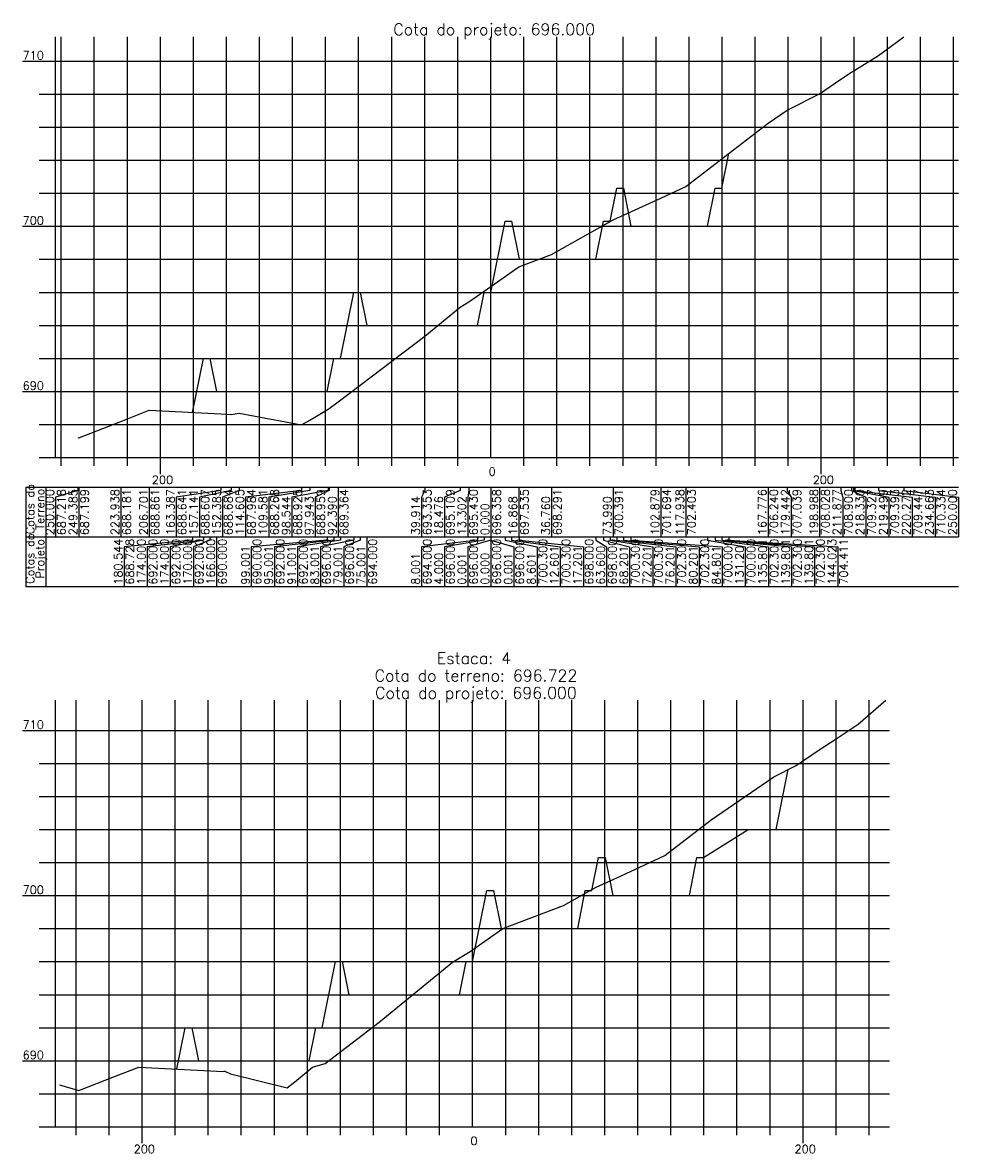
# Model space of a CAD drawing. Header units: inches. Extents: x 0 to 2148, y 0 to 1011.
# Tile 7 of 14: x 576 to 859, y 415 to 758. Entities that reach past the tile are written whole.
import ezdxf

# ---------------------------------------------------------------- set-up
doc = ezdxf.new("R2010")
doc.units = ezdxf.units.IN
doc.header["$MEASUREMENT"] = 0
doc.linetypes.add('CONTINUO', pattern=[0])
doc.layers.add('TG', color=7, linetype='CONTINUO')
doc.styles.add('SIMPLEX', font='simplex', dxfattribs={"height": 0.2})

msp = doc.modelspace()

# ---------------------------------------------------------------- linework, layer by layer
at = {"layer": 'TG', "color": 4, "linetype": 'CONTINUO', "flags": 128}
for points in [[(585.9318, 625.885), (585.9318, 753.235)], [(717.62425, 625.885), (717.62425, 753.235)], [(575.9318, 745.885), (585.9318, 745.885)], [(580.9318, 735.885), (585.9318, 735.885)], [(580.9318, 725.885), (585.9318, 725.885)], [(580.9318, 715.885), (585.9318, 715.885)], [(580.9318, 705.885), (585.9318, 705.885)], [(575.9318, 695.885), (585.9318, 695.885)], [(580.9318, 685.885), (585.9318, 685.885)], [(580.9318, 675.885), (585.9318, 675.885)], [(580.9318, 665.885), (585.9318, 665.885)], [(580.9318, 655.885), (585.9318, 655.885)], [(575.9318, 645.885), (585.9318, 645.885)], [(580.9318, 635.885), (585.9318, 635.885)], [(580.9318, 625.885), (585.9318, 625.885)], [(585.9318, 625.885), (859.118, 625.885)], [(587.62425, 623.385), (587.62425, 625.885)], [(597.62425, 623.385), (597.62425, 625.885)], [(607.62425, 623.385), (607.62425, 625.885)], [(617.62425, 620.885), (617.62425, 625.885)], [(627.62425, 623.385), (627.62425, 625.885)], [(637.62425, 623.385), (637.62425, 625.885)], [(647.62425, 623.385), (647.62425, 625.885)], [(657.62425, 623.385), (657.62425, 625.885)], [(667.62425, 623.385), (667.62425, 625.885)], [(677.62425, 623.385), (677.62425, 625.885)], [(687.62425, 623.385), (687.62425, 625.885)], [(697.62425, 623.385), (697.62425, 625.885)], [(707.62425, 623.385), (707.62425, 625.885)], [(727.62425, 623.385), (727.62425, 625.885)], [(737.62425, 623.385), (737.62425, 625.885)], [(747.62425, 623.385), (747.62425, 625.885)], [(757.62425, 623.385), (757.62425, 625.885)], [(767.62425, 623.385), (767.62425, 625.885)], [(777.62425, 623.385), (777.62425, 625.885)], [(787.62425, 623.385), (787.62425, 625.885)], [(797.62425, 623.385), (797.62425, 625.885)], [(807.62425, 623.385), (807.62425, 625.885)], [(817.62425, 620.885), (817.62425, 625.885)], [(827.62425, 623.385), (827.62425, 625.885)], [(837.62425, 623.385), (837.62425, 625.885)], [(847.62425, 623.385), (847.62425, 625.885)], [(857.62425, 623.385), (857.62425, 625.885)], [(585.9318, 423.285), (585.9318, 552.385)], [(712.1161, 423.285), (712.1161, 552.385)], [(575.9318, 543.285), (585.9318, 543.285)], [(580.9318, 533.285), (585.9318, 533.285)], [(580.9318, 523.285), (585.9318, 523.285)], [(580.9318, 513.285), (585.9318, 513.285)], [(580.9318, 503.285), (585.9318, 503.285)], [(575.9318, 493.285), (585.9318, 493.285)], [(580.9318, 483.285), (585.9318, 483.285)], [(580.9318, 473.285), (585.9318, 473.285)], [(580.9318, 463.285), (585.9318, 463.285)], [(580.9318, 453.285), (585.9318, 453.285)], [(575.9318, 443.285), (585.9318, 443.285)], [(580.9318, 433.285), (585.9318, 433.285)], [(580.9318, 423.285), (585.9318, 423.285)], [(585.9318, 423.285), (838.27545, 423.285)], [(592.1161, 420.785), (592.1161, 423.285)], [(602.1161, 420.785), (602.1161, 423.285)], [(612.1161, 418.285), (612.1161, 423.285)], [(622.1161, 420.785), (622.1161, 423.285)], [(632.1161, 420.785), (632.1161, 423.285)], [(642.1161, 420.785), (642.1161, 423.285)], [(652.1161, 420.785), (652.1161, 423.285)], [(662.1161, 420.785), (662.1161, 423.285)], [(672.1161, 420.785), (672.1161, 423.285)], [(682.1161, 420.785), (682.1161, 423.285)], [(692.1161, 420.785), (692.1161, 423.285)], [(702.1161, 420.785), (702.1161, 423.285)], [(722.1161, 420.785), (722.1161, 423.285)], [(732.1161, 420.785), (732.1161, 423.285)], [(742.1161, 420.785), (742.1161, 423.285)], [(752.1161, 420.785), (752.1161, 423.285)], [(762.1161, 420.785), (762.1161, 423.285)], [(772.1161, 420.785), (772.1161, 423.285)], [(782.1161, 420.785), (782.1161, 423.285)], [(792.1161, 420.785), (792.1161, 423.285)], [(802.1161, 420.785), (802.1161, 423.285)], [(812.1161, 418.285), (812.1161, 423.285)], [(822.1161, 420.785), (822.1161, 423.285)], [(832.1161, 420.785), (832.1161, 423.285)]]:
    msp.add_lwpolyline(points, dxfattribs=at)
at = {"layer": 'TG', "color": 7, "linetype": 'CONTINUO', "flags": 128}
for points in [[(587.62425, 625.885), (587.62425, 753.235)], [(597.62425, 625.885), (597.62425, 753.235)], [(607.62425, 625.885), (607.62425, 753.235)], [(617.62425, 625.885), (617.62425, 753.235)], [(627.62425, 625.885), (627.62425, 753.235)], [(637.62425, 625.885), (637.62425, 753.235)], [(647.62425, 625.885), (647.62425, 753.235)], [(657.62425, 625.885), (657.62425, 753.235)], [(667.62425, 625.885), (667.62425, 753.235)], [(677.62425, 625.885), (677.62425, 753.235)], [(687.62425, 625.885), (687.62425, 753.235)], [(697.62425, 625.885), (697.62425, 753.235)], [(707.62425, 625.885), (707.62425, 753.235)], [(727.62425, 625.885), (727.62425, 753.235)], [(737.62425, 625.885), (737.62425, 753.235)], [(747.62425, 625.885), (747.62425, 753.235)], [(757.62425, 625.885), (757.62425, 753.235)], [(767.62425, 625.885), (767.62425, 753.235)], [(777.62425, 625.885), (777.62425, 753.235)], [(787.62425, 625.885), (787.62425, 753.235)], [(797.62425, 625.885), (797.62425, 753.235)], [(807.62425, 625.885), (807.62425, 753.235)], [(817.62425, 625.885), (817.62425, 753.235)], [(827.62425, 625.885), (827.62425, 753.235)], [(837.62425, 625.885), (837.62425, 753.235)], [(847.62425, 625.885), (847.62425, 753.235)], [(857.62425, 625.885), (857.62425, 753.235)], [(585.9318, 745.885), (859.118, 745.885)], [(585.9318, 735.885), (859.118, 735.885)], [(585.9318, 725.885), (859.118, 725.885)], [(585.9318, 715.885), (859.118, 715.885)], [(585.9318, 705.885), (859.118, 705.885)], [(585.9318, 695.885), (859.118, 695.885)], [(585.9318, 685.885), (859.118, 685.885)], [(585.9318, 675.885), (859.118, 675.885)], [(585.9318, 665.885), (859.118, 665.885)], [(585.9318, 655.885), (859.118, 655.885)], [(585.9318, 645.885), (859.118, 645.885)], [(585.9318, 635.885), (859.118, 635.885)], [(576.9318, 616.885), (859.118, 616.885)], [(576.9318, 616.885), (576.9318, 601.885)], [(582.9318, 616.885), (582.9318, 601.885)], [(592.62425, 616.885), (592.62425, 615.885)], [(592.9318, 616.885), (592.9318, 601.885)], [(605.65535, 616.885), (605.65535, 601.885)], [(614.27365, 616.885), (614.27365, 601.885)], [(635.9308, 616.885), (635.9308, 615.885)], [(639.05355, 616.885), (639.05355, 615.885)], [(641.43155, 616.885), (641.43155, 615.885)], [(660.3217, 616.885), (660.3217, 615.885)], [(662.8337, 616.885), (662.8337, 615.885)], [(668.35225, 616.885), (668.35225, 615.885)], [(668.65265, 616.885), (668.65265, 615.885)], [(671.4294, 616.885), (671.4294, 601.885)], [(697.6674, 616.885), (697.6674, 615.885)], [(708.3865, 616.885), (708.3865, 615.885)], [(710.9733, 616.885), (710.9733, 615.885)], [(717.62425, 616.885), (717.62425, 601.885)], [(726.05815, 616.885), (726.05815, 601.885)], [(736.0042, 616.885), (736.0042, 601.885)], [(754.61915, 616.885), (754.61915, 601.885)], [(769.06355, 616.885), (769.06355, 601.885)], [(776.5933, 616.885), (776.5933, 601.885)], [(801.5122, 616.885), (801.5122, 601.885)], [(807.3453, 616.885), (807.3453, 615.885)], [(817.118, 616.885), (817.118, 601.885)], [(823.56295, 616.885), (823.56295, 615.885)], [(826.7891, 616.885), (826.7891, 615.885)], [(827.3738, 616.885), (827.3738, 615.885)], [(827.7604, 616.885), (827.7604, 615.885)], [(834.95565, 616.885), (834.95565, 615.885)], [(842.62425, 616.885), (842.62425, 615.885)], [(592.62425, 615.885), (585.9318, 613.885)], [(585.9318, 613.885), (585.9318, 601.885)], [(635.9308, 615.885), (622.4294, 613.885)], [(622.4294, 613.885), (622.4294, 601.885)], [(639.05355, 615.885), (629.4294, 613.885)], [(629.4294, 613.885), (629.4294, 601.885)], [(641.43155, 615.885), (636.4294, 613.885)], [(636.4294, 613.885), (636.4294, 601.885)], [(660.3217, 615.885), (643.4294, 613.885)], [(643.4294, 613.885), (643.4294, 601.885)], [(662.8337, 615.885), (650.4294, 613.885)], [(650.4294, 613.885), (650.4294, 601.885)], [(668.35225, 615.885), (657.4294, 613.885)], [(657.4294, 613.885), (657.4294, 601.885)], [(668.65265, 615.885), (664.4294, 613.885)], [(664.4294, 613.885), (664.4294, 601.885)], [(697.6674, 615.885), (696.62425, 613.885)], [(696.62425, 613.885), (696.62425, 601.885)], [(708.3865, 615.885), (703.62425, 613.885)], [(703.62425, 613.885), (703.62425, 601.885)], [(710.9733, 615.885), (710.62425, 613.885)], [(710.62425, 613.885), (710.62425, 601.885)], [(807.3453, 615.885), (808.5122, 613.885)], [(808.5122, 613.885), (808.5122, 601.885)], [(823.56295, 615.885), (824.118, 613.885)], [(824.118, 613.885), (824.118, 601.885)], [(826.7891, 615.885), (831.118, 613.885)], [(827.3738, 615.885), (838.118, 613.885)], [(827.7604, 615.885), (845.118, 613.885)], [(831.118, 613.885), (831.118, 601.885)], [(834.95565, 615.885), (852.118, 613.885)], [(838.118, 613.885), (838.118, 601.885)], [(842.62425, 615.885), (859.118, 613.885)], [(845.118, 613.885), (845.118, 601.885)], [(852.118, 613.885), (852.118, 601.885)], [(859.118, 613.885), (859.118, 601.885)], [(576.9318, 601.885), (859.118, 601.885)], [(576.9318, 601.885), (576.9318, 586.885)], [(582.9318, 601.885), (582.9318, 586.885)], [(627.35215, 600.885), (606.624, 598.885)], [(630.624, 600.885), (613.624, 598.885)], [(630.624, 600.885), (620.624, 598.885)], [(627.35215, 601.885), (627.35215, 600.885)], [(632.624, 600.885), (627.624, 598.885)], [(630.624, 601.885), (630.624, 600.885)], [(630.624, 601.885), (630.624, 600.885)], [(632.624, 601.885), (632.624, 600.885)], [(634.624, 601.885), (634.624, 586.885)], [(668.124, 600.885), (645.124, 598.885)], [(670.124, 600.885), (652.124, 598.885)], [(672.124, 600.885), (659.124, 598.885)], [(676.124, 600.885), (666.124, 598.885)], [(668.124, 601.885), (668.124, 600.885)], [(670.124, 601.885), (670.124, 600.885)], [(672.124, 601.885), (672.124, 600.885)], [(678.124, 600.885), (673.124, 598.885)], [(676.124, 601.885), (676.124, 600.885)], [(678.124, 601.885), (678.124, 600.885)], [(680.124, 601.885), (680.124, 586.885)], [(713.624, 600.885), (696.62425, 598.885)], [(715.624, 600.885), (703.62425, 598.885)], [(717.624, 600.885), (710.62425, 598.885)], [(713.624, 601.885), (713.624, 600.885)], [(715.624, 601.885), (715.624, 600.885)], [(717.624, 601.885), (717.624, 600.885)], [(717.62425, 601.885), (717.62425, 586.885)], [(717.6245, 601.885), (717.6245, 600.885)], [(717.6245, 600.885), (724.62425, 598.885)], [(721.9245, 601.885), (721.9245, 600.885)], [(721.9245, 600.885), (731.62425, 598.885)], [(723.9245, 601.885), (723.9245, 600.885)], [(723.9245, 600.885), (738.62425, 598.885)], [(726.2245, 601.885), (726.2245, 600.885)], [(726.2245, 600.885), (745.62425, 598.885)], [(749.4245, 601.885), (749.4245, 600.885)], [(749.4245, 600.885), (752.62425, 598.885)], [(751.7245, 601.885), (751.7245, 600.885)], [(751.7245, 600.885), (759.62425, 598.885)], [(753.7245, 601.885), (753.7245, 600.885)], [(753.7245, 600.885), (766.62425, 598.885)], [(755.7245, 601.885), (755.7245, 600.885)], [(755.7245, 600.885), (773.62425, 598.885)], [(757.7245, 601.885), (757.7245, 600.885)], [(757.7245, 600.885), (780.62425, 598.885)], [(760.0245, 601.885), (760.0245, 600.885)], [(760.0245, 600.885), (787.62425, 598.885)], [(783.2245, 601.885), (783.2245, 600.885)], [(783.2245, 600.885), (794.62425, 598.885)], [(785.5245, 601.885), (785.5245, 600.885)], [(785.5245, 600.885), (801.62425, 598.885)], [(787.5245, 601.885), (787.5245, 600.885)], [(787.5245, 601.885), (787.5245, 600.885)], [(787.5245, 600.885), (808.62425, 598.885)], [(787.5245, 600.885), (815.62425, 598.885)], [(789.63575, 601.885), (789.63575, 600.885)], [(789.63575, 600.885), (822.62425, 598.885)], [(606.624, 598.885), (606.624, 586.885)], [(613.624, 598.885), (613.624, 586.885)], [(620.624, 598.885), (620.624, 586.885)], [(627.624, 598.885), (627.624, 586.885)], [(645.124, 598.885), (645.124, 586.885)], [(652.124, 598.885), (652.124, 586.885)], [(659.124, 598.885), (659.124, 586.885)], [(666.124, 598.885), (666.124, 586.885)], [(673.124, 598.885), (673.124, 586.885)], [(696.62425, 598.885), (696.62425, 586.885)], [(703.62425, 598.885), (703.62425, 586.885)], [(710.62425, 598.885), (710.62425, 586.885)], [(724.62425, 598.885), (724.62425, 586.885)], [(731.62425, 598.885), (731.62425, 586.885)], [(738.62425, 598.885), (738.62425, 586.885)], [(745.62425, 598.885), (745.62425, 586.885)], [(752.62425, 598.885), (752.62425, 586.885)], [(759.62425, 598.885), (759.62425, 586.885)], [(766.62425, 598.885), (766.62425, 586.885)], [(773.62425, 598.885), (773.62425, 586.885)], [(780.62425, 598.885), (780.62425, 586.885)], [(787.62425, 598.885), (787.62425, 586.885)], [(794.62425, 598.885), (794.62425, 586.885)], [(801.62425, 598.885), (801.62425, 586.885)], [(808.62425, 598.885), (808.62425, 586.885)], [(815.62425, 598.885), (815.62425, 586.885)], [(822.62425, 598.885), (822.62425, 586.885)], [(576.9318, 586.885), (859.118, 586.885)], [(592.1161, 423.285), (592.1161, 552.385)], [(602.1161, 423.285), (602.1161, 552.385)], [(612.1161, 423.285), (612.1161, 552.385)], [(622.1161, 423.285), (622.1161, 552.385)], [(632.1161, 423.285), (632.1161, 552.385)], [(642.1161, 423.285), (642.1161, 552.385)], [(652.1161, 423.285), (652.1161, 552.385)], [(662.1161, 423.285), (662.1161, 552.385)], [(672.1161, 423.285), (672.1161, 552.385)], [(682.1161, 423.285), (682.1161, 552.385)], [(692.1161, 423.285), (692.1161, 552.385)], [(702.1161, 423.285), (702.1161, 552.385)], [(722.1161, 423.285), (722.1161, 552.385)], [(732.1161, 423.285), (732.1161, 552.385)], [(742.1161, 423.285), (742.1161, 552.385)], [(752.1161, 423.285), (752.1161, 552.385)], [(762.1161, 423.285), (762.1161, 552.385)], [(772.1161, 423.285), (772.1161, 552.385)], [(782.1161, 423.285), (782.1161, 552.385)], [(792.1161, 423.285), (792.1161, 552.385)], [(802.1161, 423.285), (802.1161, 552.385)], [(812.1161, 423.285), (812.1161, 552.385)], [(822.1161, 423.285), (822.1161, 552.385)], [(832.1161, 423.285), (832.1161, 552.385)], [(585.9318, 543.285), (838.27545, 543.285)], [(585.9318, 533.285), (838.27545, 533.285)], [(585.9318, 523.285), (838.27545, 523.285)], [(585.9318, 513.285), (838.27545, 513.285)], [(585.9318, 503.285), (838.27545, 503.285)], [(585.9318, 493.285), (838.27545, 493.285)], [(585.9318, 483.285), (838.27545, 483.285)], [(585.9318, 473.285), (838.27545, 473.285)], [(585.9318, 463.285), (838.27545, 463.285)], [(585.9318, 453.285), (838.27545, 453.285)], [(585.9318, 443.285), (838.27545, 443.285)], [(585.9318, 433.285), (838.27545, 433.285)]]:
    msp.add_lwpolyline(points, dxfattribs=at)
at = {"layer": 'TG', "color": 1, "linetype": 'CONTINUO', "flags": 128}
for points in [[(592.62425, 631.975), (592.9318, 631.88), (605.65535, 636.79), (614.27365, 640.19), (635.9308, 639.09), (639.05355, 638.92), (641.43155, 639.305), (660.3217, 635.805), (662.8337, 637.225), (668.35225, 640.51), (668.65265, 640.68), (671.4294, 642.705), (697.6674, 662.65), (708.3865, 671.43), (710.9733, 673.035), (717.62425, 677.675), (726.05815, 683.56), (736.0042, 687.34), (754.61915, 697.84), (769.06355, 704.355), (776.5933, 707.9), (801.5122, 727.085), (807.3453, 731.08), (817.118, 736.025), (823.56295, 740.385), (826.7891, 742.52), (827.3738, 742.85), (827.7604, 743.12), (834.95565, 747.555), (842.62425, 753.235)], [(587.1161, 436.02), (592.9318, 434.31), (603.74555, 438.48), (611.07025, 441.365), (636.7622, 440.07), (636.9102, 440.125), (637.0886, 440.12), (638.86055, 439.355), (656.01145, 435.085), (658.354, 436.905), (663.7055, 441.38), (667.49455, 442.46), (683.8776, 454.92), (706.0541, 473.075), (711.40585, 476.4), (712.1161, 476.895), (721.29195, 483.3), (739.6628, 490.275), (749.485, 495.815), (757.10655, 499.25), (770.23965, 505.44), (784.28835, 516.255), (803.27545, 529.245), (810.06105, 532.685), (816.9986, 537.375), (822.1296, 540.71), (828.7491, 545.135), (837.1161, 552.385)]]:
    msp.add_lwpolyline(points, dxfattribs=at)
at = {"layer": 'TG', "color": 3, "linetype": 'CONTINUO', "flags": 128}
for points in [[(627.35215, 639.525), (630.624, 655.885), (630.624, 655.885), (632.624, 655.885), (634.624, 645.885), (668.124, 645.885), (670.124, 655.885), (672.124, 655.885), (676.124, 675.885), (678.124, 675.885), (680.124, 665.885), (713.624, 665.885), (715.624, 675.885), (717.624, 675.885), (717.62425, 675.885), (717.6245, 675.885), (721.9245, 697.385), (723.9245, 697.385), (726.2245, 685.885), (749.4245, 685.885), (751.7245, 697.385), (753.7245, 697.385), (755.7245, 707.385), (757.7245, 707.385), (760.0245, 695.885), (783.2245, 695.885), (785.5245, 707.385), (787.5245, 707.385), (787.5245, 707.385), (789.63575, 717.94)], [(622.6155, 440.785), (625.11585, 453.285), (625.11585, 453.285), (627.11585, 453.285), (629.11585, 443.285), (662.61585, 443.285), (664.61585, 453.285), (666.61585, 453.285), (670.61585, 473.285), (672.61585, 473.285), (674.61585, 463.285), (708.11585, 463.285), (710.11585, 473.285), (712.11585, 473.285), (712.1161, 473.285), (712.11635, 473.285), (716.41635, 494.785), (718.41635, 494.785), (720.71635, 483.285), (743.91635, 483.285), (746.21635, 494.785), (748.21635, 494.785), (750.21635, 504.785), (752.21635, 504.785), (754.51635, 493.285), (777.71635, 493.285), (780.01635, 504.785), (782.01635, 504.785), (795.51635, 513.285), (804.01635, 513.285), (804.01635, 513.285), (807.65205, 531.465)]]:
    msp.add_lwpolyline(points, dxfattribs=at)

# ---------------------------------------------------------------- texts
at = {"layer": 'TG', "color": 1, "style": 'SIMPLEX'}
for s, p in [('Cota do projeto: 696.000', (688.10391, 753.735)), ('Estaca: 4', (701.26621, 563.385)), ('Cota do terreno: 696.722', (682.45485, 558.135)), ('Cota do projeto: 696.000', (682.59576, 552.885))]:
    msp.add_text(s, height=3.5, dxfattribs=at).set_placement(p)
at = {"layer": 'TG', "color": 2, "style": 'SIMPLEX'}
for s, p in [('710', (575.9318, 746.385)), ('700', (575.9318, 696.385)), ('690', (575.9318, 646.385)), ('200', (615.04705, 617.885)), ('0', (716.95614, 620.385)), ('200', (815.04705, 617.885)), ('710', (575.9318, 543.785)), ('700', (575.9318, 493.785)), ('690', (575.9318, 443.785)), ('200', (609.5389, 415.285)), ('0', (711.44799, 417.785)), ('200', (809.5389, 415.285))]:
    msp.add_text(s, height=2.5, dxfattribs=at).set_placement(p)
for s, p in [('Cotas do', (579.4318, 602.65553)), ('Terreno', (582.4318, 604.03962)), ('250.000', (585.4318, 602.385)), ('687.218', (588.9318, 602.385)), ('249.385', (592.4318, 602.385)), ('687.199', (595.9318, 602.385)), ('223.938', (605.15535, 602.385)), ('688.181', (608.65535, 602.385)), ('206.701', (613.77365, 602.385)), ('688.861', (617.27365, 602.385)), ('163.387', (621.9294, 602.385)), ('688.641', (625.4294, 602.385)), ('157.141', (628.9294, 602.385)), ('688.607', (632.4294, 602.385)), ('152.385', (635.9294, 602.385)), ('688.684', (639.4294, 602.385)), ('114.605', (642.9294, 602.385)), ('687.984', (646.4294, 602.385)), ('109.581', (649.9294, 602.385)), ('688.268', (653.4294, 602.385)), ('688.925', (660.4294, 602.385)), ('688.959', (667.4294, 602.385)), ('689.364', (674.4294, 602.385)), ('693.353', (699.62425, 602.385)), ('695.109', (706.62425, 602.385)), ('695.430', (713.62425, 602.385)), ('696.358', (720.62425, 602.385)), ('697.535', (729.05815, 602.385)), ('698.291', (739.0042, 602.385)), ('700.391', (757.61915, 602.385)), ('102.879', (768.56355, 602.385)), ('701.694', (772.06355, 602.385)), ('117.938', (776.0933, 602.385)), ('702.403', (779.5933, 602.385)), ('167.776', (801.0122, 602.385)), ('706.240', (804.5122, 602.385)), ('179.442', (808.0122, 602.385)), ('707.039', (811.5122, 602.385)), ('198.988', (816.618, 602.385)), ('708.028', (820.118, 602.385)), ('211.877', (823.618, 602.385)), ('708.900', (827.118, 602.385)), ('218.330', (830.618, 602.385)), ('709.327', (834.118, 602.385)), ('219.499', (837.618, 602.385)), ('709.393', (841.118, 602.385)), ('220.272', (844.618, 602.385)), ('709.447', (848.118, 602.385)), ('234.663', (851.618, 602.385)), ('710.334', (855.118, 602.385)), ('250.000', (858.618, 602.385)), ('98.544', (656.9294, 602.385)), ('97.943', (663.9294, 602.385)), ('92.390', (670.9294, 602.385)), ('39.914', (696.12425, 602.385)), ('18.476', (703.12425, 602.385)), ('13.302', (710.12425, 602.385)), ('0.000', (717.12425, 602.385)), ('16.868', (725.55815, 602.385)), ('36.760', (735.5042, 602.385)), ('73.990', (754.11915, 602.385)), ('Cotas do', (579.4318, 587.65553)), ('Projeto', (582.4318, 589.23053)), ('180.544', (606.124, 587.385)), ('688.728', (609.624, 587.385)), ('174.000', (613.124, 587.385)), ('692.000', (616.624, 587.385)), ('174.000', (620.124, 587.385)), ('692.000', (623.624, 587.385)), ('170.000', (627.124, 587.385)), ('692.000', (630.624, 587.385)), ('166.000', (634.124, 587.385)), ('690.000', (637.624, 587.385)), ('690.000', (648.124, 587.385)), ('692.000', (655.124, 587.385)), ('692.000', (662.124, 587.385)), ('696.000', (669.124, 587.385)), ('696.000', (676.124, 587.385)), ('694.000', (683.124, 587.385)), ('694.000', (699.62425, 587.385)), ('696.000', (706.62425, 587.385)), ('696.000', (713.62425, 587.385)), ('696.000', (720.62425, 587.385)), ('696.000', (727.62425, 587.385)), ('700.300', (734.62425, 587.385)), ('700.300', (741.62425, 587.385)), ('698.000', (748.62425, 587.385)), ('698.000', (755.62425, 587.385)), ('700.300', (762.62425, 587.385)), ('700.300', (769.62425, 587.385)), ('702.300', (776.62425, 587.385)), ('702.300', (783.62425, 587.385)), ('700.000', (790.62425, 587.385)), ('131.201', (794.12425, 587.385)), ('700.000', (797.62425, 587.385)), ('135.801', (801.12425, 587.385)), ('702.300', (804.62425, 587.385)), ('139.801', (808.12425, 587.385)), ('702.300', (811.62425, 587.385)), ('139.801', (815.12425, 587.385)), ('702.300', (818.62425, 587.385)), ('144.023', (822.12425, 587.385)), ('704.411', (825.62425, 587.385)), ('99.001', (644.624, 587.385)), ('95.001', (651.624, 587.385)), ('91.001', (658.624, 587.385)), ('83.001', (665.624, 587.385)), ('79.001', (672.624, 587.385)), ('75.001', (679.624, 587.385)), ('8.001', (696.12425, 587.385)), ('4.000', (703.12425, 587.385)), ('0.001', (710.12425, 587.385)), ('0.000', (717.12425, 587.385)), ('0.001', (724.12425, 587.385)), ('8.601', (731.12425, 587.385)), ('12.601', (738.12425, 587.385)), ('17.201', (745.12425, 587.385)), ('63.600', (752.12425, 587.385)), ('68.201', (759.12425, 587.385)), ('72.201', (766.12425, 587.385)), ('76.201', (773.12425, 587.385)), ('80.201', (780.12425, 587.385)), ('84.801', (787.12425, 587.385))]:
    msp.add_text(s, height=2.5, rotation=90, dxfattribs=at).set_placement(p)

doc.saveas('drawing.dxf')
